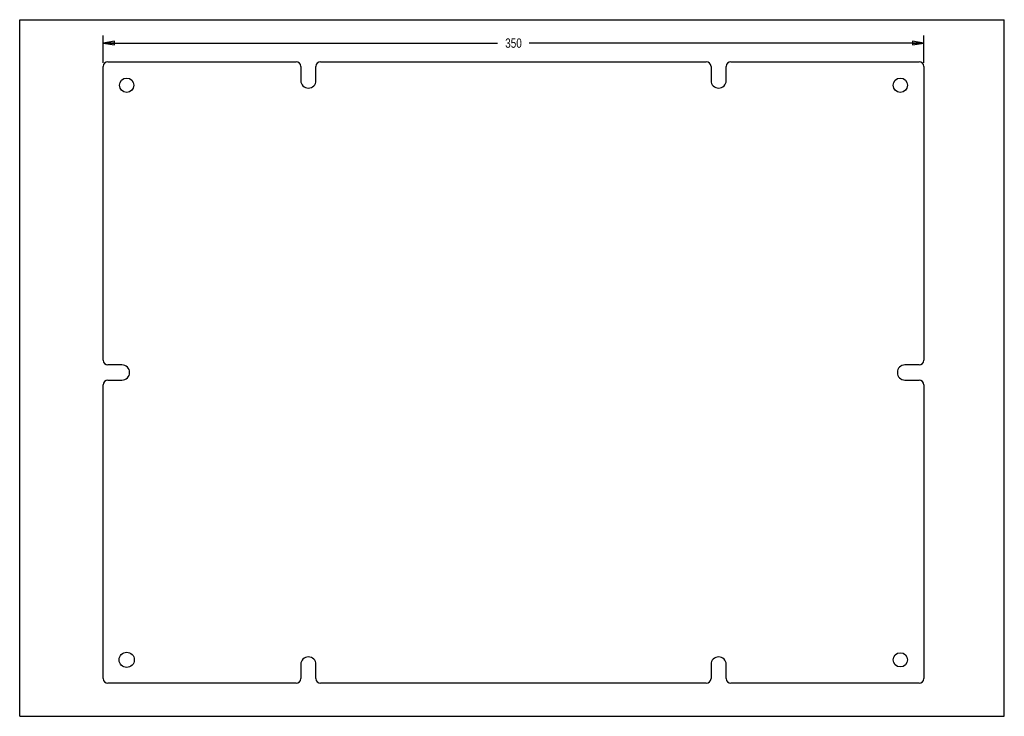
# Model space of a CAD drawing. Header units: inches. Extents: x 0 to 16.5, y 0 to 11.7.
import ezdxf

# ---------------------------------------------------------------- set-up
doc = ezdxf.new("R2010")
doc.units = ezdxf.units.IN
doc.header["$LTSCALE"] = 0.909449
doc.header["$MEASUREMENT"] = 0
doc.layers.get('0').update_dxf_attribs({"linetype": 'CONTINUOUS'})
doc.layers.add('02___PRT_ALL_AXES', color=7, linetype='CONTINUOUS')
doc.styles.get("Standard").update_dxf_attribs({"font": 'txt', "width": 0.8})
doc.dimstyles.new('DIMSTYLE_1', dxfattribs={"dimtxt": 0.15625, "dimasz": 0.1875, "dimexe": 0.125, "dimexo": 0.0625, "dimgap": 0.078125, "dimtad": 0, "dimtih": 1, "dimtoh": 1, "dimzin": 4, "dimdsep": 46, "dimtxsty": 'STANDARD', "dimblk": 'CLOSED', "dimblk1": 'CLOSED', "dimblk2": 'CLOSED', "dimcen": 0.09, "dimadec": 0, "dimazin": 0, "dimtfac": 1, "dimtofl": 0, "dimtmove": 0, "dimatfit": 3, "dimldrblk": 'CLOSED', "dimfxl": 1, "dimtolj": 1, "dimtzin": 4, "dimarcsym": 0})

# ---------------------------------------------------------------- blocks, each defined once
blk = doc.blocks.new('_CLOSED')
at = {"color": 0, "linetype": 'BYBLOCK'}
for p, q in [((0, 0), (-1, 0.167)), ((-1, 0.167), (-1, -0.167)), ((-1, -0.167), (0, 0)), ((-1, 0), (0, 0))]:
    blk.add_line(p, q, dxfattribs=at)
blk = doc.blocks.new('*D0')
at = {"color": 2, "linetype": 'CONTINUOUS'}
for p, q in [((1.403, 10.971), (1.403, 11.425)), ((15.182, 10.971), (15.182, 11.425)), ((1.403, 11.3), (8.027, 11.3)), ((15.182, 11.3), (8.558, 11.3))]:
    blk.add_line(p, q, dxfattribs=at)
at = {"color": 2, "linetype": 'CONTINUOUS', "xscale": 0.1875, "yscale": 0.1875, "zscale": 0.1875, "rotation": 180}
blk.add_blockref('_CLOSED', (1.403, 11.3), dxfattribs=at)
at = {"color": 2, "linetype": 'CONTINUOUS', "xscale": 0.1875, "yscale": 0.1875, "zscale": 0.1875}
blk.add_blockref('_CLOSED', (15.182, 11.3), dxfattribs=at)
at = {"color": 2, "linetype": 'CONTINUOUS', "insert": (8.293, 11.378), "char_height": 0.1562, "width": 0.375, "attachment_point": 2, "line_spacing_factor": 0.9}
blk.add_mtext('350', dxfattribs=at)

msp = doc.modelspace()

# ---------------------------------------------------------------- linework, layer by layer
at = {"color": 7, "linetype": 'CONTINUOUS'}
for p, q in [((0, 0), (0, 11.693)), ((0, 11.693), (16.535, 11.693)), ((16.535, 0), (16.535, 11.693)), ((0, 0), (16.535, 0))]:
    msp.add_line(p, q, dxfattribs=at)
at = {"layer": '02___PRT_ALL_AXES', "color": 7, "linetype": 'CONTINUOUS'}
for p, q in [((1.482, 10.987), (4.641, 10.987)), ((5.054, 10.987), (11.531, 10.987)), ((11.944, 10.987), (15.104, 10.987)), ((1.403, 5.977), (1.403, 10.908)), ((4.72, 10.908), (4.72, 10.672)), ((4.976, 10.672), (4.976, 10.908)), ((11.61, 10.908), (11.61, 10.672)), ((11.865, 10.672), (11.865, 10.908)), ((15.182, 10.908), (15.182, 5.977)), ((1.718, 5.898), (1.482, 5.898)), ((15.104, 5.898), (14.867, 5.898)), ((1.482, 5.643), (1.718, 5.643)), ((14.867, 5.643), (15.104, 5.643)), ((1.403, 0.633), (1.403, 5.564)), ((15.182, 5.564), (15.182, 0.633)), ((4.72, 0.869), (4.72, 0.633)), ((4.976, 0.633), (4.976, 0.869)), ((11.61, 0.869), (11.61, 0.633)), ((11.865, 0.633), (11.865, 0.869)), ((4.641, 0.554), (1.482, 0.554)), ((11.531, 0.554), (5.054, 0.554)), ((15.104, 0.554), (11.944, 0.554))]:
    msp.add_line(p, q, dxfattribs=at)
for centre, radius in [((1.797, 10.593), 0.12), ((14.789, 10.593), 0.12), ((1.797, 0.948), 0.128), ((14.789, 0.948), 0.12)]:
    msp.add_circle(centre, radius, dxfattribs=at)
for centre, radius, start, end in [((1.482, 10.908), 0.0787, 90, 180), ((4.641, 10.908), 0.0787, 0, 90), ((5.054, 10.908), 0.0787, 90, 180), ((11.531, 10.908), 0.0787, 0, 90), ((11.944, 10.908), 0.0787, 90, 180), ((15.104, 10.908), 0.0787, 0, 90), ((4.848, 10.672), 0.128, 180, 360), ((11.738, 10.672), 0.128, 180, 360), ((1.482, 5.977), 0.0787, 180, 270), ((15.104, 5.977), 0.0787, 270, 360), ((1.718, 5.771), 0.128, 270, 90), ((14.867, 5.771), 0.128, 90, 270), ((1.482, 5.564), 0.0787, 90, 180), ((15.104, 5.564), 0.0787, 0, 90), ((4.848, 0.869), 0.128, 0, 180), ((11.738, 0.869), 0.128, 0, 180), ((1.482, 0.633), 0.0787, 180, 270), ((4.641, 0.633), 0.0787, 270, 360), ((5.054, 0.633), 0.0787, 180, 270), ((11.531, 0.633), 0.0787, 270, 360), ((11.944, 0.633), 0.0787, 180, 270), ((15.104, 0.633), 0.0787, 270, 360)]:
    msp.add_arc(centre, radius, start, end, dxfattribs=at)

# ---------------------------------------------------------------- dimensions: what is measured, and where the dimension line sits
at = {"color": 2, "linetype": 'CONTINUOUS'}
dim = msp.add_linear_dim(base=(15.182, 11.3), p1=(1.403, 10.908), p2=(15.182, 10.908), dimstyle='DIMSTYLE_1', dxfattribs=at)
dim.commit()
dim.dimension.update_dxf_attribs({"geometry": '*D0', "text_midpoint": (8.293, 11.3), "dimtype": 160})

doc.saveas('drawing.dxf')
